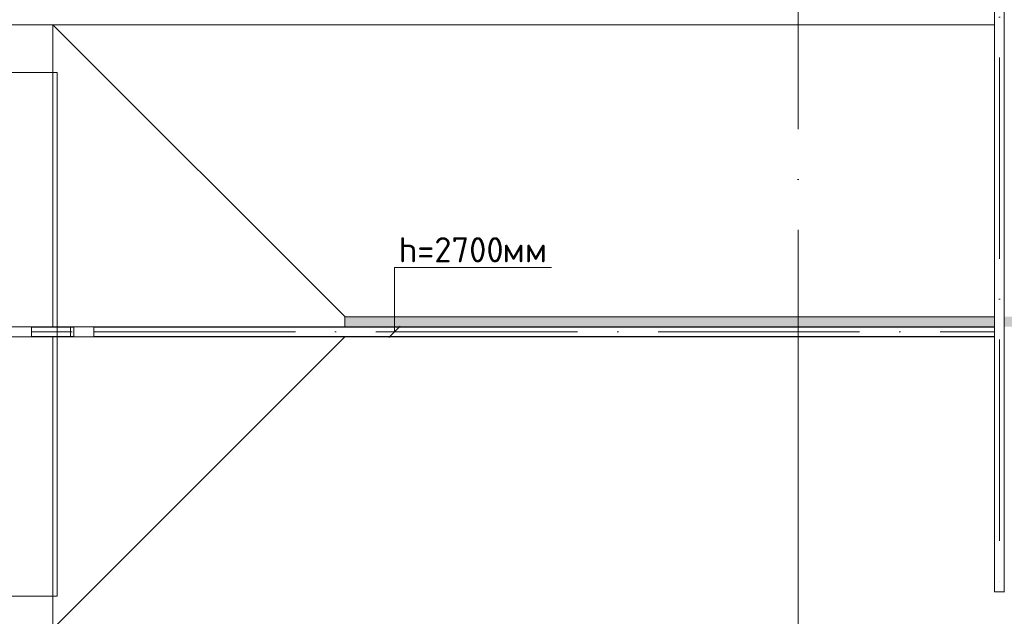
# Model space of a CAD drawing. Header units: millimetres. Extents: x -32229 to 192519, y -13689 to 125138.
# Tile 131 of 183: x 35706 to 45480, y 53075 to 59000. Entities that reach past the tile are written whole.
import ezdxf

# ---------------------------------------------------------------- set-up
doc = ezdxf.new("R2010")
doc.units = ezdxf.units.MM
doc.linetypes.add('ADSK_Линия сетки', pattern=[5000, 4000, -500, 0, -500])
doc.linetypes.add('ADSK_Осевая', pattern=[2800, 2000, -400, 0, -400])
doc.layers.add('A-DETL-____-OTLN', color=7, linetype='Continuous', lineweight=9, true_color=0x00a600)
for name, color, linetype, lineweight in [('A-DOOR-____-OTLN', 7, 'Continuous', 18), ('A-FLOR-____-OTLN', 7, 'Continuous', 18), ('E-CABL-TRAY-CNTR', 7, 'ADSK_Осевая', 18), ('E-CABL-TRAY-OTLN', 7, 'Continuous', 18), ('G-____-____-TEXT', 7, 'Continuous', 9), ('M-EQPM-____-OTLN', 7, 'Continuous', 18), ('S-GRID-____-OTLN', 7, 'Continuous', 9)]:
    doc.layers.add(name, color=color, linetype=linetype, lineweight=lineweight)
doc.styles.add('ISOCPEUR', font='isocpeur.ttf', dxfattribs={"height": 250})

# ---------------------------------------------------------------- blocks, each defined once
blk = doc.blocks.new('АР_Лоток - 200х100h_ЛВ1-7517506--01 ЭЛ')
at = {"layer": 'M-EQPM-____-OTLN', "lineweight": 13, "true_color": 0xf3f3f3}
h = blk.add_hatch(color=7, dxfattribs=at)
h.paths.add_polyline_path([(13740.3, -0.3), (14100, -0.3), (14100, 100), (6547.8, 100), (6547.8, -0.3)])
h.paths.add_polyline_path([(99.6, -0.3), (6447.8, -0.3), (6447.8, 100), (0, 100), (1.6, -0.3)])
blk = doc.blocks.new('АР-Ворота сборка - Ворота секционные_5200х2600 _h_-7307873--01 ЭЛ')
at = {"layer": 'A-DOOR-____-OTLN', "color": 253, "lineweight": 5, "true_color": 0xaaaaaa}
for p, q in [((2725, 2958.8), (-2475, 2958.8)), ((-2475, 2958.8), (-2475, -842.9)), ((2725, -842.9), (2725, 2958.8)), ((-2475, -100), (2725, -100)), ((-2475, -842.9), (2725, -842.9))]:
    blk.add_line(p, q, dxfattribs=at)
blk = doc.blocks.new('Наметкина 10_РД_АР_П_отсоединено_rvt-1--01 ЭЛ')
at = {"layer": 'A-FLOR-____-OTLN', "color": 253, "lineweight": 13, "true_color": 0xaaaaaa}
for p, q in [((45381.5, 58950), (35335.3, 58950)), ((36035.3, 58950), (35335.3, 58950)), ((36035.3, 55949.7), (36035.3, 58950)), ((38935.2, 56050), (36035.3, 58950)), ((36035.3, 58950), (45381.5, 58950)), ((36035.3, 55949.7), (36035.3, 58950)), ((38933.7, 55949.7), (38933.7, 56050)), ((38933.7, 56050), (38935.2, 56050)), ((38935.2, 56050), (45381.5, 56050)), ((36035.3, 52950), (36035.3, 55849.7)), ((36035.3, 52950), (38934.9, 55849.7)), ((36035.3, 52950), (36035.3, 55849.7))]:
    blk.add_line(p, q, dxfattribs=at)
at = {"layer": 'A-DOOR-____-OTLN', "color": 253, "lineweight": 13, "true_color": 0xaaaaaa, "rotation": 89.9999999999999}
blk.add_blockref('АР-Ворота сборка - Ворота секционные_5200х2600 _h_-7307873--01 ЭЛ', (35235.3, 55750), dxfattribs=at)
at = {"layer": 'M-EQPM-____-OTLN', "color": 253, "lineweight": 13, "true_color": 0xaaaaaa}
blk.add_blockref('АР_Лоток - 200х100h_ЛВ1-7517506--01 ЭЛ', (38933.7, 55950), dxfattribs=at)
blk = doc.blocks.new('M_Вертикальный внутренний изгиб-колено для канального - Стандартное-1774178--01 ЭЛ')
at = {"layer": 'E-CABL-TRAY-OTLN', "color": 150, "true_color": 0x0080ff}
for p, q in [((36243.3, 55849.7), (36243.3, 55949.7)), ((36243.3, 55949.7), (36296.4, 55949.7)), ((36296.4, 55949.7), (36367.1, 55949.7)), ((36442.1, 55949.7), (36367.1, 55949.7)), ((36442.1, 55949.7), (36442.1, 55849.7)), ((36296.4, 55849.7), (36243.3, 55849.7)), ((36367.1, 55849.7), (36296.4, 55849.7)), ((36367.1, 55849.7), (36442.1, 55849.7))]:
    blk.add_line(p, q, dxfattribs=at)
blk = doc.blocks.new('M_Вертикальный наружный изгиб-колено для канального - Стандартное-1774190--01 ЭЛ')
at = {"layer": 'E-CABL-TRAY-OTLN', "color": 150, "true_color": 0x0080ff}
for p, q in [((35588.5, 55849.7), (35588.5, 55949.7)), ((35588.5, 55949.7), (35663.5, 55949.7)), ((35663.5, 55949.7), (35769.6, 55949.7)), ((35769.6, 55949.7), (35822.6, 55949.7)), ((35822.6, 55949.7), (35822.6, 55849.7)), ((35663.5, 55849.7), (35588.5, 55849.7)), ((35769.6, 55849.7), (35663.5, 55849.7)), ((35769.6, 55849.7), (35822.6, 55849.7))]:
    blk.add_line(p, q, dxfattribs=at)

msp = doc.modelspace()

# ---------------------------------------------------------------- linework, layer by layer
at = {"layer": 'A-DETL-____-OTLN', "color": 150, "true_color": 0x0080ff}
for p, q in [((39425.4, 55899.7), (39425.4, 56537.7)), ((39425.4, 56537.7), (40985.4, 56537.7)), ((39368.8, 55843.1), (39481.9, 55956.2))]:
    msp.add_line(p, q, dxfattribs=at)
at = {"layer": 'E-CABL-TRAY-CNTR', "color": 94, "true_color": 0x009f00}
msp.add_line((45431.5, 72624.8), (45431.5, 53319.3), dxfattribs=at)
at = {"layer": 'E-CABL-TRAY-CNTR', "color": 150, "true_color": 0x0080ff}
for p, q in [((36225.6, 55899.7), (35822.6, 55899.7)), ((36442.1, 55899.7), (45381.5, 55899.7))]:
    msp.add_line(p, q, dxfattribs=at)
at = {"layer": 'E-CABL-TRAY-OTLN', "color": 94, "true_color": 0x009f00}
for p, q in [((45381.5, 72624.8), (45381.5, 53319.3)), ((45384, 72624.8), (45384, 53319.3)), ((45478.9, 72624.8), (45478.9, 53319.3)), ((45481.5, 53319.3), (45381.5, 53319.3))]:
    msp.add_line(p, q, dxfattribs=at)
at = {"layer": 'E-CABL-TRAY-OTLN', "color": 150, "true_color": 0x0080ff}
for p, q in [((35822.6, 55947.1), (35822.6, 55949.7)), ((36243.3, 55949.7), (35822.6, 55949.7)), ((36243.3, 55947.1), (35822.6, 55947.1)), ((36209.8, 55947.1), (36209.8, 55852.2)), ((36243.3, 55949.7), (36243.3, 55947.1)), ((36442.1, 55947.1), (36442.1, 55949.7)), ((36442.1, 55949.7), (45381.5, 55949.7)), ((36442.1, 55947.1), (45381.5, 55947.1)), ((35822.6, 55849.7), (35822.6, 55852.2)), ((36243.3, 55852.2), (35822.6, 55852.2)), ((36243.3, 55849.7), (35822.6, 55849.7)), ((36243.3, 55852.2), (36243.3, 55849.7)), ((36442.1, 55849.7), (36442.1, 55852.2)), ((36442.1, 55852.2), (45381.5, 55852.2)), ((36442.1, 55849.7), (45381.5, 55849.7))]:
    msp.add_line(p, q, dxfattribs=at)
at = {"layer": 'S-GRID-____-OTLN', "color": 253, "linetype": 'ADSK_Линия сетки', "true_color": 0xaaaaaa}
msp.add_line((43435.3, -12088.9), (43435.3, 125138.4), dxfattribs=at)

# ---------------------------------------------------------------- block references
at = {"lineweight": 5}
msp.add_blockref('Наметкина 10_РД_АР_П_отсоединено_rvt-1--01 ЭЛ', (0, 0), dxfattribs=at)
at = {"layer": 'E-CABL-TRAY-OTLN', "color": 150, "true_color": 0x0080ff}
for name in ['M_Вертикальный наружный изгиб-колено для канального - Стандартное-1774190--01 ЭЛ', 'M_Вертикальный внутренний изгиб-колено для канального - Стандартное-1774178--01 ЭЛ']:
    msp.add_blockref(name, (0, 0), dxfattribs=at)

# ---------------------------------------------------------------- texts
at = {"layer": 'G-____-____-TEXT', "color": 150, "true_color": 0x0080ff, "char_height": 250, "attachment_point": 1, "style": 'ISOCPEUR'}
for s, insert, width in [('h=2700', (39467.3, 56839.9), 1250.632), ('мм', (40499.1, 56839.9), 481.012)]:
    msp.add_mtext(s, dxfattribs=dict(at, insert=insert, width=width))

doc.saveas('drawing.dxf')
